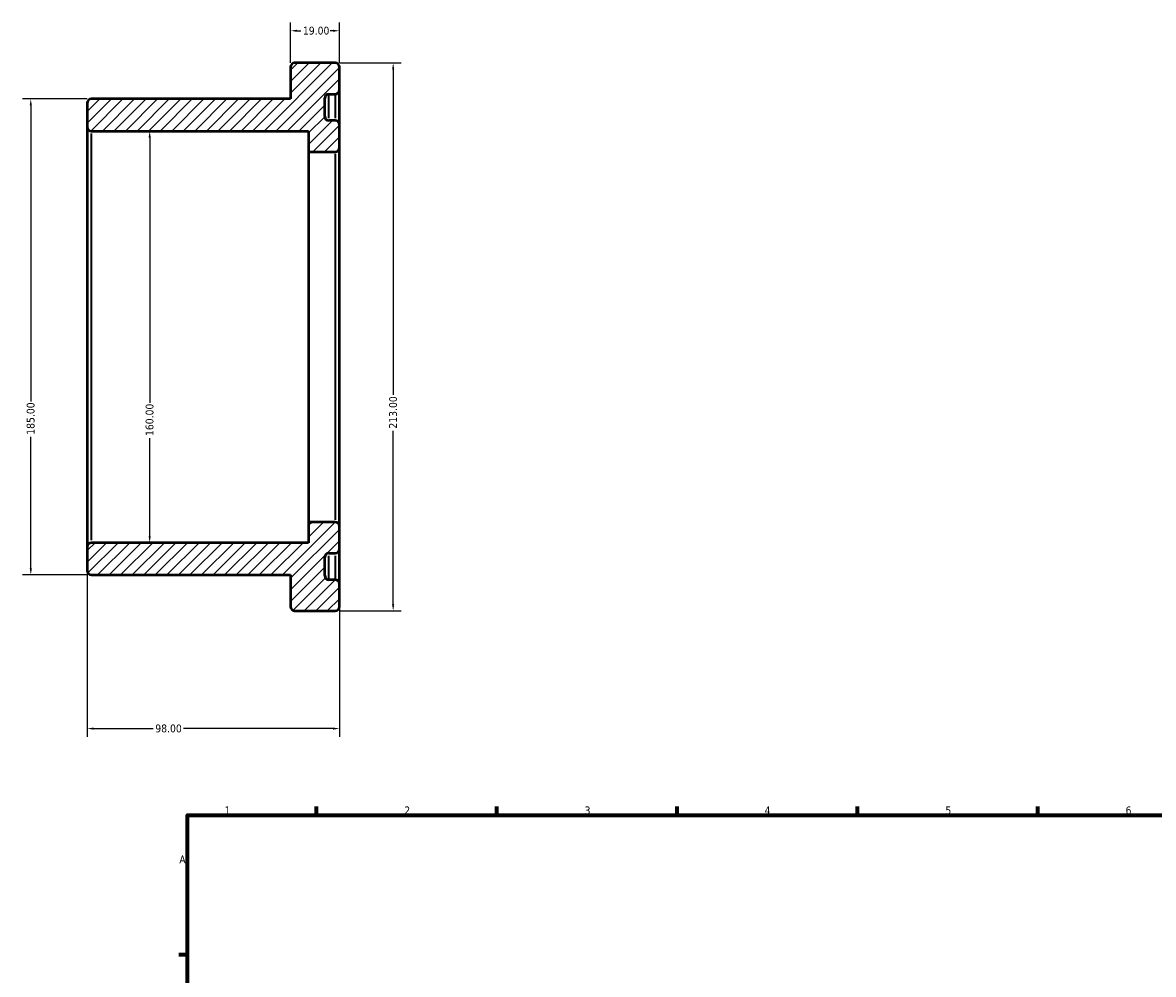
# Model space of a CAD drawing. Header units: millimetres. Extents: x -81 to 886, y -133 to 882.
# Tile 3 of 4: x -44 to 395, y 512 to 882. Entities that reach past the tile are written whole.
import ezdxf

# ---------------------------------------------------------------- set-up
doc = ezdxf.new("R2010")
doc.units = ezdxf.units.MM
for name, color, linetype, lineweight in [('Border (ANSI)', 7, 'Continuous', 70), ('Dimension (ANSI)', 7, 'Continuous', 25), ('Hatch (ANSI)', 7, 'Continuous', 18), ('Visible (ANSI)', 7, 'Continuous', 50), ('Visible Narrow (ANSI)', 7, 'Continuous', 35)]:
    doc.layers.add(name, color=color, linetype=linetype, lineweight=lineweight)
doc.styles.add('Note Text (ANSI)', font='tahoma.ttf')
doc.dimstyles.new('Default - mm (ANSI)', dxfattribs={"dimtxt": 3.048, "dimasz": 2.5, "dimexe": 3.175, "dimexo": 1.6002, "dimgap": 0.8, "dimtad": 0, "dimtoh": 1, "dimrnd": 1e-08, "dimzin": 4, "dimdsep": 46, "dimtxsty": 'Note Text (ANSI)', "dimcen": 0.09, "dimdle": 10, "dimclrd": 256, "dimclre": 256, "dimclrt": 256, "dimadec": 1, "dimazin": 1, "dimtfac": 1, "dimtofl": 0, "dimtmove": 0, "dimatfit": 3, "dimfxl": 1, "dimtolj": 1, "dimtzin": 4, "dimlwd": -1, "dimlwe": -1, "dimarcsym": 0})

# ---------------------------------------------------------------- blocks, each defined once
blk = doc.blocks.new('Borders Default Border')
at = {"layer": 'Border (ANSI)'}
for p, q in [((70.08, 574), (70.08, 577.45)), ((140.17, 574), (140.17, 577.45)), ((210.25, 574), (210.25, 577.45)), ((280.33, 574), (280.33, 577.45)), ((350.42, 574), (350.42, 577.45)), ((20, 519.75), (16.55, 519.75))]:
    blk.add_line(p, q, dxfattribs=at)
at = {"layer": 'Border (ANSI)', "flags": 128}
blk.add_lwpolyline([(20, 20), (20, 574), (821, 574), (821, 20), (20, 20)], dxfattribs=at)
at = {"layer": 'Border (ANSI)', "char_height": 3.05, "attachment_point": 7, "style": 'Note Text (ANSI)'}
for s, insert in [('1', (34.35, 574.4)), ('2', (104.2, 574.4)), ('3', (174.26, 574.34)), ('4', (244.23, 574.4)), ('5', (314.48, 574.34)), ('6', (384.49, 574.34)), ('A', (16.78, 555.35))]:
    blk.add_mtext(s, dxfattribs=dict(at, insert=insert))
blk = doc.blocks.new('*D7')
at = {"layer": 'Defpoints', "color": 0, "transparency": 16777216}
for p in [(79, 686.4), (-19, 678.4), (-19, 607.73)]:
    blk.add_point(p, dxfattribs=at)
at = {"layer": 'Dimension (ANSI)', "transparency": 16777216}
for p, q in [((79, 684.8), (79, 604.55)), ((-19, 676.8), (-19, 604.55)), ((-16.5, 607.73), (6.64, 607.73)), ((76.5, 607.73), (18.36, 607.73))]:
    blk.add_line(p, q, dxfattribs=at)
for points in [[(-16.5, 608.14), (-16.5, 607.31), (-19, 607.73)], [(76.5, 608.14), (76.5, 607.31), (79, 607.73)]]:
    blk.add_solid(points, dxfattribs=at)
at = {"layer": 'Dimension (ANSI)', "transparency": 16777216, "insert": (7.44, 609.32), "char_height": 3.048, "attachment_point": 1, "style": 'Note Text (ANSI)'}
blk.add_mtext('\\A1;98.00', dxfattribs=at)
blk = doc.blocks.new('*D8')
at = {"layer": 'Defpoints', "color": 0, "transparency": 16777216}
for p in [(5.26, 840), (5.26, 680), (5.26, 680)]:
    blk.add_point(p, dxfattribs=at)
at = {"layer": 'Dimension (ANSI)', "transparency": 16777216}
for p, q in [((5.26, 837.5), (5.26, 734.34)), ((5.26, 682.5), (5.26, 720.66))]:
    blk.add_line(p, q, dxfattribs=at)
for points in [[(4.84, 837.5), (5.68, 837.5), (5.26, 840)], [(4.84, 682.5), (5.68, 682.5), (5.26, 680)]]:
    blk.add_solid(points, dxfattribs=at)
at = {"layer": 'Dimension (ANSI)', "transparency": 16777216, "insert": (3.67, 721.46), "char_height": 3.048, "attachment_point": 1, "rotation": 90, "style": 'Note Text (ANSI)'}
blk.add_mtext('\\A1;160.00', dxfattribs=at)
blk = doc.blocks.new('*D9')
at = {"layer": 'Defpoints', "color": 0, "transparency": 16777216}
for p in [(79, 879.01), (60, 864.9), (79, 864.9)]:
    blk.add_point(p, dxfattribs=at)
at = {"layer": 'Dimension (ANSI)', "transparency": 16777216}
for p, q in [((60, 866.5), (60, 882.19)), ((62.5, 879.01), (64, 879.01)), ((76.5, 879.01), (75.39, 879.01)), ((79, 866.5), (79, 882.19))]:
    blk.add_line(p, q, dxfattribs=at)
for points in [[(62.5, 879.43), (62.5, 878.6), (60, 879.01)], [(76.5, 879.43), (76.5, 878.6), (79, 879.01)]]:
    blk.add_solid(points, dxfattribs=at)
at = {"layer": 'Dimension (ANSI)', "transparency": 16777216, "insert": (64.8, 880.6), "char_height": 3.048, "attachment_point": 1, "style": 'Note Text (ANSI)'}
blk.add_mtext('\\A1;19.00', dxfattribs=at)
blk = doc.blocks.new('*D10')
at = {"layer": 'Defpoints', "color": 0, "transparency": 16777216}
for p in [(77.4, 866.5), (77.4, 653.5), (99.87, 653.5)]:
    blk.add_point(p, dxfattribs=at)
at = {"layer": 'Dimension (ANSI)', "transparency": 16777216}
for p, q in [((79, 866.5), (103.05, 866.5)), ((99.87, 864), (99.87, 737.46)), ((99.87, 656), (99.87, 723.54)), ((79, 653.5), (103.05, 653.5))]:
    blk.add_line(p, q, dxfattribs=at)
for points in [[(99.46, 864), (100.29, 864), (99.87, 866.5)], [(99.46, 656), (100.29, 656), (99.87, 653.5)]]:
    blk.add_solid(points, dxfattribs=at)
at = {"layer": 'Dimension (ANSI)', "transparency": 16777216, "insert": (98.29, 724.34), "char_height": 3.048, "attachment_point": 1, "rotation": 90, "style": 'Note Text (ANSI)'}
blk.add_mtext('\\A1;213.00', dxfattribs=at)
blk = doc.blocks.new('*D12')
at = {"layer": 'Defpoints', "color": 0, "transparency": 16777216}
for p in [(-17.4, 852.5), (-40.94, 667.5), (-17.4, 667.5)]:
    blk.add_point(p, dxfattribs=at)
at = {"layer": 'Dimension (ANSI)', "transparency": 16777216}
for p, q in [((-19, 852.5), (-44.12, 852.5)), ((-40.94, 850), (-40.94, 734.84)), ((-40.94, 670), (-40.94, 721.16)), ((-19, 667.5), (-44.12, 667.5))]:
    blk.add_line(p, q, dxfattribs=at)
for points in [[(-41.36, 850), (-40.53, 850), (-40.94, 852.5)], [(-41.36, 670), (-40.53, 670), (-40.94, 667.5)]]:
    blk.add_solid(points, dxfattribs=at)
at = {"layer": 'Dimension (ANSI)', "transparency": 16777216, "insert": (-42.54, 721.96), "char_height": 3.048, "attachment_point": 1, "rotation": 90, "style": 'Note Text (ANSI)'}
blk.add_mtext('\\A1;185.00', dxfattribs=at)

msp = doc.modelspace()

# ---------------------------------------------------------------- hatches: boundary and pattern name
at = {"layer": 'Hatch (ANSI)'}
h = msp.add_hatch(dxfattribs=at)
h.set_pattern_fill('ANSI31', color=256, scale=25.4, style=0)
h.set_pattern_definition([(45, (0, 0), (-2.245064, 2.245064), [])])
edge = h.paths.add_edge_path()
edge.add_ellipse((77.4, 833.6), major_axis=(0, -1.6), ratio=1, start_angle=0, end_angle=90)
edge.add_line((79, 833.6), (79, 842.475))
edge.add_ellipse((77.4, 842.475), major_axis=(1.6, 0), ratio=1, start_angle=0, end_angle=90)
edge.add_line((77.4, 844.075), (74.9, 844.075))
edge.add_ellipse((74.9, 845.675), major_axis=(0, -1.6), ratio=1, start_angle=270, end_angle=360, ccw=False)
edge.add_line((73.3, 845.675), (73.3, 852.825))
edge.add_ellipse((74.9, 852.825), major_axis=(-1.6, 0), ratio=1, start_angle=270, end_angle=360, ccw=False)
edge.add_line((74.9, 854.425), (77.4, 854.425))
edge.add_ellipse((77.4, 856.025), major_axis=(0, -1.6), ratio=1, start_angle=0, end_angle=90)
edge.add_line((79, 856.025), (79, 864.9))
edge.add_ellipse((77.4, 864.9), major_axis=(1.6, 0), ratio=1, start_angle=0, end_angle=90)
edge.add_line((77.4, 866.5), (61.6, 866.5))
edge.add_ellipse((61.6, 864.9), major_axis=(0, 1.6), ratio=1, start_angle=0, end_angle=90)
edge.add_line((60, 864.9), (60, 852.5))
edge.add_line((60, 852.5), (-17.4, 852.5))
edge.add_ellipse((-17.4, 850.9), major_axis=(0, 1.6), ratio=1, start_angle=0, end_angle=90)
edge.add_line((-19, 850.9), (-19, 841.6))
edge.add_ellipse((-17.4, 841.6), major_axis=(-1.6, 0), ratio=1, start_angle=0, end_angle=90)
edge.add_line((-17.4, 840), (67, 840))
edge.add_line((67, 840), (67, 832))
edge.add_line((67, 832), (77.4, 832))
edge = h.paths.add_edge_path()
edge.add_ellipse((77.4, 686.4), major_axis=(1.6, 0), ratio=1, start_angle=0, end_angle=90)
edge.add_line((77.4, 688), (67, 688))
edge.add_line((67, 688), (67, 680))
edge.add_line((67, 680), (-17.4, 680))
edge.add_ellipse((-17.4, 678.4), major_axis=(0, 1.6), ratio=1, start_angle=0, end_angle=90)
edge.add_line((-19, 678.4), (-19, 669.1))
edge.add_ellipse((-17.4, 669.1), major_axis=(-1.6, 0), ratio=1, start_angle=0, end_angle=90)
edge.add_line((-17.4, 667.5), (60, 667.5))
edge.add_line((60, 667.5), (60, 655.1))
edge.add_ellipse((61.6, 655.1), major_axis=(-1.6, 0), ratio=1, start_angle=0, end_angle=90)
edge.add_line((61.6, 653.5), (77.4, 653.5))
edge.add_ellipse((77.4, 655.1), major_axis=(0, -1.6), ratio=1, start_angle=0, end_angle=90)
edge.add_line((79, 655.1), (79, 663.975))
edge.add_ellipse((77.4, 663.975), major_axis=(1.6, 0), ratio=1, start_angle=0, end_angle=90)
edge.add_line((77.4, 665.575), (74.9, 665.575))
edge.add_ellipse((74.9, 667.175), major_axis=(0, -1.6), ratio=1, start_angle=270, end_angle=360, ccw=False)
edge.add_line((73.3, 667.175), (73.3, 674.325))
edge.add_ellipse((74.9, 674.325), major_axis=(-1.6, 0), ratio=1, start_angle=270, end_angle=360, ccw=False)
edge.add_line((74.9, 675.925), (77.4, 675.925))
edge.add_ellipse((77.4, 677.525), major_axis=(0, -1.6), ratio=1, start_angle=0, end_angle=90)
edge.add_line((79, 677.525), (79, 686.4))

# ---------------------------------------------------------------- linework, layer by layer
at = {"layer": 'Visible (ANSI)'}
for p, q in [((77.4, 866.5), (61.6, 866.5)), ((60, 864.9), (60, 852.5)), ((79, 856.025), (79, 864.9)), ((60, 852.5), (-17.4, 852.5)), ((73.3, 845.675), (73.3, 852.825)), ((74.9, 854.425), (77.4, 854.425)), ((79, 842.475), (79, 856.025)), ((-19, 850.9), (-19, 841.6)), ((77.4, 844.075), (74.9, 844.075)), ((-19, 841.6), (-19, 678.4)), ((-17.4, 840), (67, 840)), ((67, 840), (67, 832)), ((79, 833.6), (79, 842.475)), ((67, 832), (77.4, 832)), ((67, 832), (67, 688)), ((79, 686.4), (79, 833.6)), ((77.4, 688), (67, 688)), ((67, 688), (67, 680)), ((79, 677.525), (79, 686.4)), ((-19, 678.4), (-19, 669.1)), ((67, 680), (-17.4, 680)), ((79, 663.975), (79, 677.525)), ((73.3, 667.175), (73.3, 674.325)), ((74.9, 675.925), (77.4, 675.925)), ((-17.4, 667.5), (60, 667.5)), ((60, 667.5), (60, 655.1)), ((77.4, 665.575), (74.9, 665.575)), ((79, 655.1), (79, 663.975)), ((61.6, 653.5), (77.4, 653.5))]:
    msp.add_line(p, q, dxfattribs=at)
for centre, start, end in [((61.6, 864.9), 90, 180), ((77.4, 864.9), 0, 90), ((-17.4, 850.9), 90, 180), ((74.9, 852.825), 90, 180), ((77.4, 856.025), 270, 0), ((74.9, 845.675), 180, 270), ((77.4, 842.475), 0, 90), ((-17.4, 841.6), 180, 270), ((77.4, 833.6), 270, 0), ((77.4, 686.4), 0, 90), ((-17.4, 678.4), 90, 180), ((77.4, 677.525), 270, 0), ((74.9, 674.325), 90, 180), ((-17.4, 669.1), 180, 270), ((74.9, 667.175), 180, 270), ((77.4, 663.975), 0, 90), ((61.6, 655.1), 180, 270), ((77.4, 655.1), 270, 0)]:
    msp.add_arc(centre, 1.6, start, end, dxfattribs=at)
at = {"layer": 'Visible Narrow (ANSI)'}
for p, q in [((74.9, 845.067), (74.9, 854.399)), ((77.4, 854.399), (77.4, 845.067)), ((-17.4, 680.985), (-17.4, 839.015)), ((77.4, 831.114), (77.4, 688.886)), ((74.9, 665.601), (74.9, 674.933)), ((77.4, 674.933), (77.4, 665.601))]:
    msp.add_line(p, q, dxfattribs=at)

# ---------------------------------------------------------------- block references
msp.add_blockref('Borders Default Border', (0, 0))

# ---------------------------------------------------------------- dimensions: what is measured, and where the dimension line sits
at = {"layer": 'Dimension (ANSI)'}
for base, p1, p2, angle, override, picture, middle in [((79, 879.015), (60, 864.9), (79, 864.9), 180, {"dimtoh": 0, "dimdec": 2, "dimtp": 0, "dimtm": 0, "dimtdec": 2, "dimatfit": 1}, '*D9', (69.691, 879.015)), ((99.875, 653.5), (77.4, 866.5), (77.4, 653.5), 90, {"dimtoh": 0, "dimdec": 2, "dimtp": 0, "dimtm": 0, "dimtdec": 2, "dimatfit": 1}, '*D10', (99.875, 730.5)), ((-40.944, 667.5), (-17.4, 852.5), (-17.4, 667.5), 90, {"dimtoh": 0, "dimdec": 2, "dimtp": 0, "dimtm": 0, "dimtdec": 2, "dimatfit": 1}, '*D12', (-40.944, 728)), ((5.259, 680), (5.259, 840), (5.259, 680), 270, {"dimtoh": 0, "dimdec": 2, "dimse1": 1, "dimse2": 1, "dimtp": 0, "dimtm": 0, "dimtdec": 2, "dimatfit": 1}, '*D8', (5.259, 727.5)), ((-19, 607.727), (79, 686.4), (-19, 678.4), 180, {"dimtoh": 0, "dimdec": 2, "dimtp": 0, "dimtm": 0, "dimtdec": 2, "dimatfit": 1}, '*D7', (12.5, 607.727))]:
    dim = msp.add_linear_dim(base=base, p1=p1, p2=p2, angle=angle, dimstyle='Default - mm (ANSI)', override=override, dxfattribs=at)
    dim.commit()
    dim.dimension.update_dxf_attribs({"geometry": picture, "text_midpoint": middle, "dimtype": 160})

doc.saveas('drawing.dxf')
